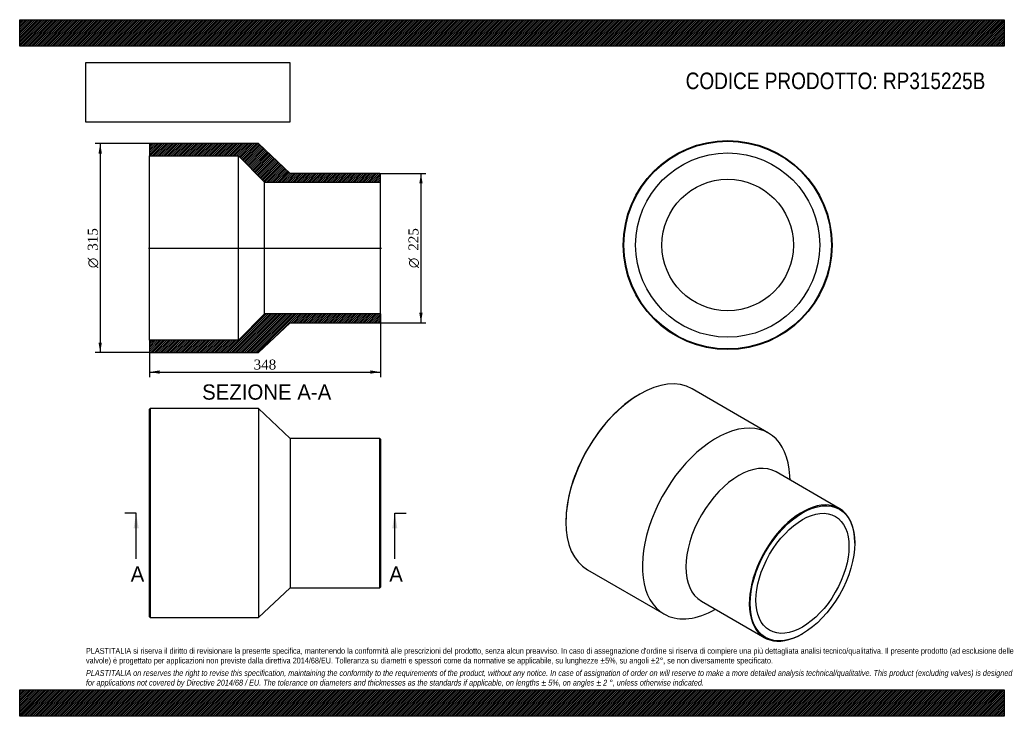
# Model space of a CAD drawing. Header units: millimetres. Extents: x 0 to 1485, y 0 to 1050.
import ezdxf
from ezdxf.enums import TextEntityAlignment as Align
from ezdxf.lldxf.tags import DXFTag

# ---------------------------------------------------------------- set-up
doc = ezdxf.new("R2010")
doc.units = ezdxf.units.MM
doc.header["$LTSCALE"] = 5
for name, color, linetype in [('Default', 7, 'Continuous'), ('DV4_Default', 7, 'Continuous'), ('RP315225B', 7, 'Continuous')]:
    doc.layers.add(name, color=color, linetype=linetype)
doc.styles.add('SEACAD_Solid_Edge_ANSI', font='seans.ttf')
doc.styles.add('SEACAD_Solid_Edge_ANSI1_Symbols', font='semeca1.ttf')
doc.styles.add('SEACAD_Times_New_Roman', font='times.ttf')
tags = doc.linetypes.add('CENTER2', pattern=[28.575, 19.05, -3.175, 3.175, -3.175]).pattern_tags.tags
tags[10:11] = [DXFTag(74, 4), DXFTag(75, 0), DXFTag(340, '0'), DXFTag(46, 0.0), DXFTag(50, 0.0), DXFTag(44, 0.0), DXFTag(45, 0.0)]
tags[8:9] = [DXFTag(74, 4), DXFTag(75, 0), DXFTag(340, '0'), DXFTag(46, 0.0), DXFTag(50, 0.0), DXFTag(44, 0.0), DXFTag(45, 0.0)]
tags[6:7] = [DXFTag(74, 4), DXFTag(75, 0), DXFTag(340, '0'), DXFTag(46, 0.0), DXFTag(50, 0.0), DXFTag(44, 0.0), DXFTag(45, 0.0)]
tags[4:5] = [DXFTag(74, 4), DXFTag(75, 0), DXFTag(340, '0'), DXFTag(46, 0.0), DXFTag(50, 0.0), DXFTag(44, 0.0), DXFTag(45, 0.0)]
doc.dimstyles.new('ANSImm', dxfattribs={"dimtxt": 15, "dimasz": 15, "dimexe": 7.5, "dimexo": 0, "dimgap": 3.75, "dimtad": 1, "dimdsep": 46, "dimtxsty": 'SEACAD_Times_New_Roman', "dimblk1": '_SE_FILLED', "dimblk2": '_SE_FILLED', "dimsah": 1, "dimcen": 7.5, "dimazin": 0, "dimtfac": 0.85, "dimtdec": 3, "dimtofl": 0, "dimtmove": 0, "dimatfit": 3, "dimfxl": 1, "dimarcsym": 0})
picture_1 = doc.add_image_def('image1.jpg', size_in_pixel=(4302, 1260))

# ---------------------------------------------------------------- blocks, each defined once
blk = doc.blocks.new('SE')
at = {"layer": 'RP315225B', "color": 7, "linetype": 'Continuous'}
for p, q in [((197, 463.8), (196, 462.8)), ((196, 149.8), (196, 462.8)), ((197, 463.8), (197, 148.8)), ((360, 463.8), (197, 463.8)), ((360, 463.8), (360, 148.8)), ((408, 418.8), (360, 463.8)), ((408, 418.8), (408, 193.8)), ((543, 418.8), (408, 418.8)), ((543, 193.8), (543, 418.8)), ((544, 417.8), (543, 418.8)), ((544, 417.8), (544, 194.8)), ((360, 148.8), (408, 193.8)), ((408, 193.8), (543, 193.8)), ((543, 193.8), (544, 194.8)), ((196, 149.8), (197, 148.8)), ((197, 148.8), (360, 148.8))]:
    blk.add_line(p, q, dxfattribs=at)
blk = doc.blocks.new('SE1')
at = {"layer": 'RP315225B', "color": 7, "linetype": 'Continuous'}
for p, q in [((1129.2, 427), (1014, 493.5)), ((935.2, 485.7), (934.5, 485.3)), ((1236.1, 313.3), (1140.7, 368.4)), ((1162, 356.1), (1161.6, 362.6)), ((823.8, 293.7), (823.8, 292.8)), ((1259.4, 261), (1259.4, 261.8)), ((856.5, 220.7), (971.7, 154.2)), ((1028.2, 173.6), (1123.6, 118.5)), ((1043.7, 158.3), (1049.5, 161.3)), ((1179.9, 124), (1180.6, 124.4))]:
    blk.add_line(p, q, dxfattribs=at)
for centre, major_axis, start_param, end_param in [((935.2, 357.1), (-78.8, -136.4), 3.141593, 6.283185), ((934.5, 357.5), (78.3, 135.5), 0.785398, 2.356195), ((1050.5, 290.6), (-78.8, -136.4), 2.41689, 6.283185), ((1084.4, 271), (-56.3, -97.4), 3.141593, 6.283185), ((1179.9, 215.9), (56.3, 97.4), 0, 3.926991), ((1179.9, 215.9), (56.3, 97.4), 5.497787, 6.283185), ((1050.5, 290.6), (-78.8, -136.4), 0, 0.724702)]:
    blk.add_ellipse(centre, major_axis=major_axis, ratio=0.57735, start_param=start_param, end_param=end_param, dxfattribs=at)
for major_axis in [(-55.8, -96.6), (-49.6, -85.8)]:
    blk.add_ellipse((1180.6, 215.5), major_axis=major_axis, ratio=0.57735, dxfattribs=at)
blk = doc.blocks.new('SE2')
at = {"layer": 'RP315225B', "color": 7, "linetype": 'Continuous'}
for radius in [157.5, 156.5, 138.8, 99.1]:
    blk.add_circle((1067.8, 710.3), radius, dxfattribs=at)
blk = doc.blocks.new('SE4')
at = {"color": 7, "linetype": 'Continuous', "style": 'SEACAD_Solid_Edge_ANSI'}
blk.add_text('A', height=23, dxfattribs=at).set_placement((167.4, 225.8), align=Align.TOP_LEFT)
blk = doc.blocks.new('SE5')
at = {"color": 7, "linetype": 'Continuous', "style": 'SEACAD_Solid_Edge_ANSI'}
blk.add_text('A', height=23, dxfattribs=at).set_placement((557.4, 225.8), align=Align.TOP_LEFT)
blk = doc.blocks.new('SEANNOT_GROUP')
at = {"linetype": 'Continuous'}
blk.add_hatch(color=7, dxfattribs=at).paths.add_polyline_path([(179.5, 283.3), (175.6, 306.3), (171.8, 283.3)])
at = {"color": 7, "linetype": 'Continuous'}
blk.add_lwpolyline([(175.6, 237.3), (175.6, 306.3)], dxfattribs=at)
blk = doc.blocks.new('SEANNOT_GROUP1')
at = {"linetype": 'Continuous'}
blk.add_hatch(color=7, dxfattribs=at).paths.add_polyline_path([(569.6, 283.3), (565.7, 306.3), (561.9, 283.3)])
at = {"color": 7, "linetype": 'Continuous'}
blk.add_lwpolyline([(565.7, 237.3), (565.7, 306.3)], dxfattribs=at)
blk = doc.blocks.new('SE3')
at = {"layer": 'Default', "color": 7, "linetype": 'CENTER2'}
for p, q in [((175.6, 306.3), (158.4, 306.3)), ((565.7, 306.3), (583, 306.3))]:
    blk.add_line(p, q, dxfattribs=at)
at = {"layer": 'Default', "color": 7, "linetype": 'CENTER2', "const_width": 0.0001}
blk.add_lwpolyline([(175.6, 306.3), (565.7, 306.3)], dxfattribs=at)
at = {"layer": 'Default'}
for name in ['SEANNOT_GROUP', 'SEANNOT_GROUP1', 'SE4', 'SE5']:
    blk.add_blockref(name, (0, 0), dxfattribs=at)
blk = doc.blocks.new('SE6')
at = {"layer": 'RP315225B', "linetype": 'Continuous'}
h = blk.add_hatch(dxfattribs=at)
h.set_pattern_fill('LINE', scale=0.629921, angle=45, style=0)
h.paths.add_polyline_path([(408, 818.3), (360, 863.3), (197, 863.3), (196, 862.3), (196, 844.6), (330, 844.6), (369, 804.9), (544, 804.9), (544, 817.3), (543, 818.3)])
h = blk.add_hatch(dxfattribs=at)
h.set_pattern_fill('LINE', scale=0.62992, angle=45, style=0)
h.paths.add_polyline_path([(360, 548.3), (408, 593.3), (543, 593.3), (544, 594.3), (544, 606.7), (369, 606.7), (330, 567), (196, 567), (196, 549.3), (197, 548.3)])
at = {"layer": 'DV4_Default', "color": 7, "linetype": 'CENTER2'}
blk.add_line((194.2, 705.8), (545.7, 705.8), dxfattribs=at)
at = {"layer": 'RP315225B', "color": 7, "linetype": 'Continuous'}
for p, q in [((196, 862.3), (197, 863.3)), ((196, 862.3), (196, 844.6)), ((360, 863.3), (197, 863.3)), ((408, 818.3), (360, 863.3)), ((196, 567), (196, 844.6)), ((196, 844.6), (330, 844.6)), ((330, 567), (330, 844.6)), ((330, 844.6), (369, 804.9)), ((543, 818.3), (408, 818.3)), ((543, 818.3), (544, 817.3)), ((544, 804.9), (544, 817.3)), ((369, 606.7), (369, 804.9)), ((369, 804.9), (544, 804.9)), ((544, 606.7), (544, 804.9)), ((369, 606.7), (330, 567)), ((544, 606.7), (369, 606.7)), ((544, 594.3), (543, 593.3)), ((544, 594.3), (544, 606.7)), ((360, 548.3), (408, 593.3)), ((408, 593.3), (543, 593.3)), ((330, 567), (196, 567)), ((196, 567), (196, 549.3)), ((197, 548.3), (196, 549.3)), ((197, 548.3), (360, 548.3))]:
    blk.add_line(p, q, dxfattribs=at)
blk = doc.blocks.new('GDimGGroup')
at = {"layer": 'Default', "linetype": 'Continuous'}
for points in [[(118.9, 848.3), (123.9, 848.3), (121.4, 863.3)], [(118.9, 563.3), (121.4, 548.3), (123.9, 563.3)]]:
    blk.add_hatch(color=7, dxfattribs=at).paths.add_polyline_path(points)
at = {"layer": 'Default', "color": 7, "linetype": 'Continuous'}
for p, q in [((197, 863.3), (113.9, 863.3)), ((121.4, 863.3), (121.4, 548.3)), ((197, 548.3), (113.9, 548.3))]:
    blk.add_line(p, q, dxfattribs=at)
for s, style, p in [('315', 'SEACAD_Times_New_Roman', (102.6, 701.8)), ('O', 'SEACAD_Solid_Edge_ANSI1_Symbols', (102.6, 675.6))]:
    blk.add_text(s, height=15, rotation=90, dxfattribs=dict(at, style=style)).set_placement(p, align=Align.TOP_LEFT)
blk = doc.blocks.new('GDimGGroup1')
at = {"layer": 'Default', "linetype": 'Continuous'}
for points in [[(607.7, 803.3), (605.2, 818.3), (602.7, 803.3)], [(607.7, 608.3), (602.7, 608.3), (605.2, 593.3)]]:
    blk.add_hatch(color=7, dxfattribs=at).paths.add_polyline_path(points)
at = {"layer": 'Default', "color": 7, "linetype": 'Continuous'}
for p, q in [((543, 818.3), (612.7, 818.3)), ((605.2, 818.3), (605.2, 593.3)), ((543, 593.3), (612.7, 593.3))]:
    blk.add_line(p, q, dxfattribs=at)
for s, style, p in [('225', 'SEACAD_Times_New_Roman', (586.4, 701.8)), ('O', 'SEACAD_Solid_Edge_ANSI1_Symbols', (586.4, 675.6))]:
    blk.add_text(s, height=15, rotation=90, dxfattribs=dict(at, style=style)).set_placement(p, align=Align.TOP_LEFT)
blk = doc.blocks.new('DMBLK250')
at = {"layer": 'Default', "linetype": 'Continuous'}
for points in [[(211, 516.4), (211, 521.4), (196, 518.9)], [(529, 516.4), (544, 518.9), (529, 521.4)]]:
    blk.add_hatch(color=7, dxfattribs=at).paths.add_polyline_path(points)
at = {"layer": 'Default', "color": 7, "linetype": 'Continuous'}
for p, q in [((544, 606.7), (544, 511.4)), ((196, 567), (196, 511.4)), ((196, 518.9), (544, 518.9))]:
    blk.add_line(p, q, dxfattribs=at)
at = {"layer": 'Default', "color": 7, "linetype": 'Continuous', "style": 'SEACAD_Times_New_Roman'}
blk.add_text('348', height=15, dxfattribs=at).set_placement((352.9, 537.7), align=Align.TOP_LEFT)
blk = doc.blocks.new('_SE_FILLED')
at = {"color": 0}
blk.add_line((0, 0), (-1, 0), dxfattribs=at)
blk.add_solid([(0, 0), (-1, -0.1665), (-1, 0.1665), (0, 0)], dxfattribs=at)

msp = doc.modelspace()

# ---------------------------------------------------------------- hatches: boundary and pattern name
at = {"layer": 'Default', "linetype": 'Continuous'}
h = msp.add_hatch(dxfattribs=at)
h.set_pattern_fill('LINE', scale=0.629921, angle=45, style=0)
h.paths.add_polyline_path([(1485, 1010), (1485, 1050), (0, 1050), (0, 1010)])
for points in [[(1485, 1010), (1485, 1050), (0, 1050), (0, 1010)], [(1485, 0), (1485, 40), (0, 40), (0, 0)]]:
    msp.add_hatch(color=7, dxfattribs=at).paths.add_polyline_path(points)
h = msp.add_hatch(dxfattribs=at)
h.set_pattern_fill('LINE', scale=0.629921, angle=45, style=0)
h.paths.add_polyline_path([(1485, 0), (1485, 40), (0, 40), (0, 0)])

# ---------------------------------------------------------------- linework, layer by layer
at = {"layer": 'Default', "color": 7, "linetype": 'Continuous'}
for p, q in [((0, 1050), (1485, 1050)), ((0, 1010), (0, 1050)), ((1485, 1050), (1485, 1010)), ((1485, 1010), (0, 1010)), ((0, 40), (1485, 40)), ((0, 0), (0, 40)), ((1485, 40), (1485, 0)), ((1485, 0), (0, 0))]:
    msp.add_line(p, q, dxfattribs=at)

# ---------------------------------------------------------------- block references
at = {"layer": 'Default'}
for name in ['GDimGGroup', 'SE6', 'SE2', 'GDimGGroup1', 'SE1', 'SE', 'SE3']:
    msp.add_blockref(name, (0, 0), dxfattribs=at)

# ---------------------------------------------------------------- texts
at = {"layer": 'Default', "color": 7, "linetype": 'Continuous', "style": 'SEACAD_Solid_Edge_ANSI'}
msp.add_text('SEZIONE A-A', height=23, dxfattribs=at).set_placement((275.147, 500.262), align=Align.TOP_LEFT)
at = {"layer": 'Default', "attachment_point": 1}
for s, insert, char_height, width in [('{\\fArial Narrow|b0||i0||c0|p34;\\C7;\\H25.;\\W1.;CODICE PRODOTTO: RP315225B}', (1004.444, 970.318), 25, 453.35232), ("{\\fArial Narrow|b0||i0||c0|p34;\\C7;\\H8.75;\\W1.;PLASTITALIA si riserva il diritto di revisionare la presente specifica, mantenendo la conformità alle prescrizioni del prodotto, senza alcun preavviso. In caso di assegnazione d'ordine si riserva di compiere una più dettagliata analisi tecnico/qualitativa. Il presente prodotto (ad esclusione delle \\P}{\\fArial Narrow|b0||i0||c0|p34;\\C7;\\H8.75;\\W1.;valvole) è progettato per applicazioni non previste dalla direttiva 2014/68/EU. Tolleranza su diametri e spessori come da normative se applicabile, su lunghezze ±5%, su angoli ±2°, se non diversamente specificato.\\P}{\\fArial Narrow|b0||i0||c0|p34;\\C7;\\H2.5;\\W1.;   \\P}{\\fArial Narrow|b0||i1||c0|p34;\\C7;\\H8.75;\\W1.;PLASTITALIA on reserves the right to revise this specification, maintaining the conformity to the requirements of the product, without any notice. In case of assignation of order on will reserve to make a more detailed analysis technical/qualitative. This product (excluding valves) is designed \\P}{\\fArial Narrow|b0||i1||c0|p34;\\C7;\\H8.75;\\W1.;for applications not covered by Directive 2014/68 / EU. The tolerance on diameters and thicknesses as the standards if applicable, on lengths ± 5%, on angles ± 2 °, unless otherwise indicated.\\P}", (100, 103.012), 8.75, 1285)]:
    msp.add_mtext(s, dxfattribs=dict(at, insert=insert, char_height=char_height, width=width))

# ---------------------------------------------------------------- dimensions: what is measured, and where the dimension line sits
at = {"layer": 'Default', "color": 7, "linetype": 'Continuous'}
dim = msp.add_linear_dim(base=(543.97, 518.924), p1=(195.97, 566.962), p2=(543.97, 606.662), text='\\A1;<>', dimstyle='ANSImm', dxfattribs=at)
dim.commit()
dim.dimension.update_dxf_attribs({"geometry": 'DMBLK250', "text_midpoint": (369.97, 518.924), "dimtype": 160})

# ---------------------------------------------------------------- pictures from other files: only their frames are drawn
image = msp.add_image(picture_1, insert=(100, 895.516), size_in_units=(307.286, 90))
image.dxf.flags = 7

doc.saveas('drawing.dxf')
